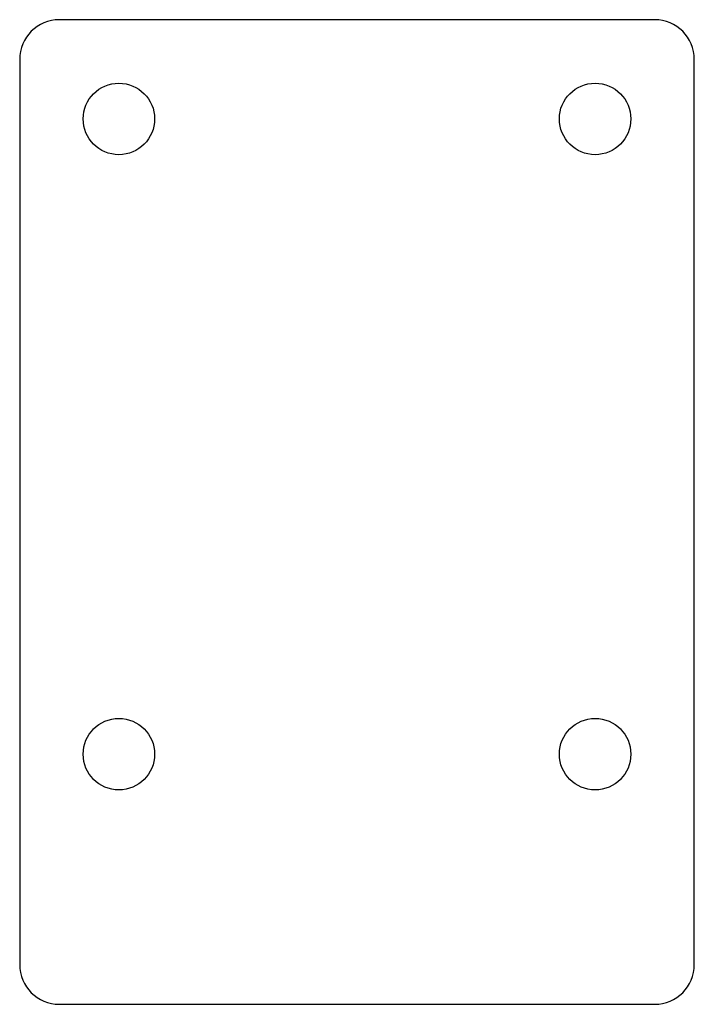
# Model space of a CAD drawing. Header units: millimetres. Extents: x -42 to 42, y -62 to 62.
import ezdxf

# ---------------------------------------------------------------- set-up
doc = ezdxf.new("R2010")
doc.units = ezdxf.units.MM

msp = doc.modelspace()

# ---------------------------------------------------------------- linework, layer by layer
at = {"color": 7, "linetype": 'Continuous', "lineweight": 25}
for p, q in [((37.5, 62), (-37.5, 62)), ((-42.5, 57), (-42.5, -57)), ((42.5, -57), (42.5, 57)), ((-37.5, -62), (37.5, -62))]:
    msp.add_line(p, q, dxfattribs=at)
for centre in [(-30, 49.5), (30, 49.5), (-30, -30.5), (30, -30.5)]:
    msp.add_circle(centre, 4.5, dxfattribs=at)
for centre, start, end in [((-37.5, 57), 90, 180), ((37.5, 57), 0, 90), ((-37.5, -57), 180, 270), ((37.5, -57), 270, 0)]:
    msp.add_arc(centre, 5, start, end, dxfattribs=at)

doc.saveas('drawing.dxf')
